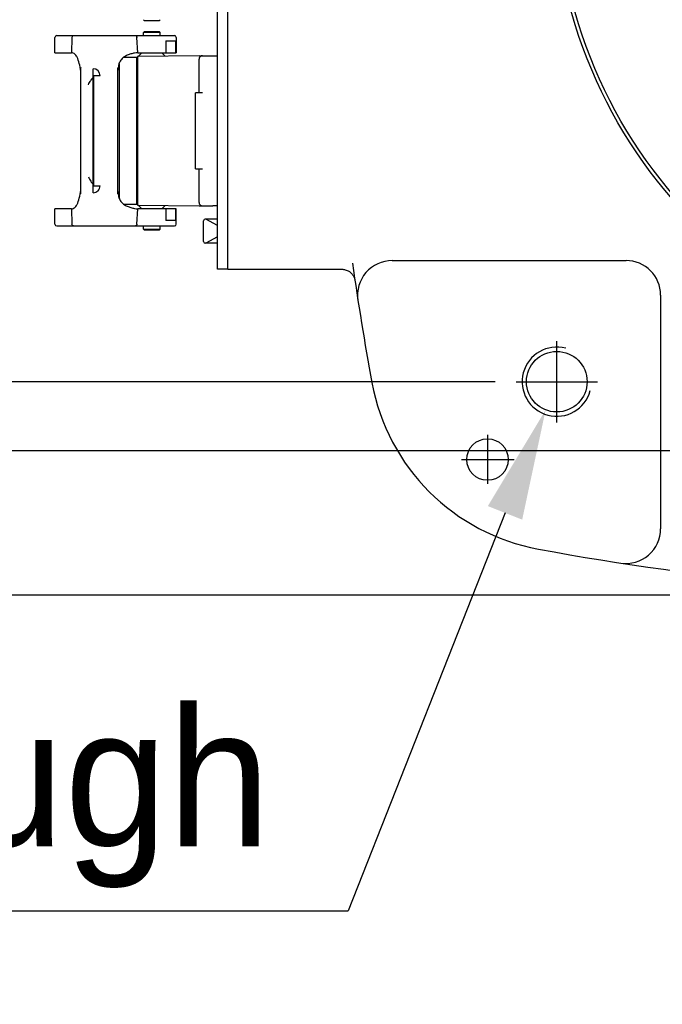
# Model space of a CAD drawing. Header units: millimetres. Extents: x 4086 to 10416, y 123 to 1549.
# Tile 132 of 256: x 6919 to 6966, y 1072 to 1143. Entities that reach past the tile are written whole.
import ezdxf

# ---------------------------------------------------------------- set-up
doc = ezdxf.new("R2010")
doc.units = ezdxf.units.MM
doc.linetypes.add('CENTER', pattern=[0.6, 0.375, -0.075, 0.075, -0.075])
for name, color, linetype in [('中心线', 7, 'Continuous'), ('外形图', 7, 'Continuous'), ('尺寸标注', 7, 'Continuous')]:
    doc.layers.add(name, color=color, linetype=linetype)
doc.styles.add('思源黑', font='SourceHanSansCN-Normal.ttf')
doc.dimstyles.new('尺寸标注_1_4比例中六', dxfattribs={"dimtxt": 10, "dimasz": 8, "dimexe": 2, "dimexo": 1.5, "dimgap": 1, "dimtad": 1, "dimdec": 1, "dimlfac": 4, "dimdsep": 46, "dimtxsty": '思源黑', "dimcen": 0.09, "dimadec": 0, "dimazin": 0, "dimtp": 0.01, "dimtm": 0.01, "dimtfac": 1, "dimtdec": 1, "dimtofl": 0, "dimtmove": 0, "dimatfit": 3, "dimfxl": 1, "dimtolj": 1, "dimarcsym": 0})
doc.dimstyles.new('尺寸标注_1_4比例中六弯折', dxfattribs={"dimtxt": 10, "dimasz": 8, "dimexe": 2, "dimexo": 1.5, "dimgap": 1, "dimtad": 1, "dimtih": 1, "dimtoh": 1, "dimdec": 1, "dimlfac": 4, "dimdsep": 46, "dimtxsty": '思源黑', "dimcen": 0.09, "dimadec": 0, "dimazin": 0, "dimtp": 0.01, "dimtm": 0.01, "dimtfac": 1, "dimtdec": 1, "dimtofl": 0, "dimtmove": 0, "dimatfit": 3, "dimfxl": 1, "dimtolj": 1, "dimarcsym": 0})

# ---------------------------------------------------------------- blocks, each defined once
blk = doc.blocks.new('*D624')
at = {"layer": 'Defpoints', "color": 0}
for p in [(6993.033, 1205.135), (6835.242, 1101.793), (6993.033, 1101.793)]:
    blk.add_point(p, dxfattribs=at)
at = {"layer": '尺寸标注', "color": 0, "lineweight": -2}
for p, q in [((6991.533, 1205.135), (6833.242, 1205.135)), ((6835.242, 1197.135), (6835.242, 1109.793)), ((6991.533, 1101.793), (6833.242, 1101.793))]:
    blk.add_line(p, q, dxfattribs=at)
at = {"layer": '尺寸标注', "color": 0}
for points in [[(6836.576, 1197.135), (6833.909, 1197.135), (6835.242, 1205.135)], [(6833.909, 1109.793), (6836.576, 1109.793), (6835.242, 1101.793)]]:
    blk.add_solid(points, dxfattribs=at)
at = {"layer": '尺寸标注', "color": 0, "insert": (6829.058, 1153.464), "char_height": 10, "attachment_point": 5, "rotation": 90, "style": '思源黑'}
blk.add_mtext('\\A1;413.4', dxfattribs=at)
blk = doc.blocks.new('*D625')
at = {"layer": 'Defpoints', "color": 0}
for p in [(7030.611, 1194.714), (6864.383, 1112.214), (7030.611, 1112.214)]:
    blk.add_point(p, dxfattribs=at)
at = {"layer": '尺寸标注', "color": 0, "lineweight": -2}
for p, q in [((7029.111, 1194.714), (6862.383, 1194.714)), ((6864.383, 1186.714), (6864.383, 1120.214)), ((7029.111, 1112.214), (6862.383, 1112.214))]:
    blk.add_line(p, q, dxfattribs=at)
at = {"layer": '尺寸标注', "color": 0}
for points in [[(6865.717, 1186.714), (6863.05, 1186.714), (6864.383, 1194.714)], [(6863.05, 1120.214), (6865.717, 1120.214), (6864.383, 1112.214)]]:
    blk.add_solid(points, dxfattribs=at)
at = {"layer": '尺寸标注', "color": 0, "insert": (6858.199, 1153.464), "char_height": 10, "attachment_point": 5, "rotation": 90, "style": '思源黑'}
blk.add_mtext('\\A1;\\A1;335', dxfattribs=at)
blk = doc.blocks.new('*D626')
at = {"layer": 'Defpoints', "color": 0}
for p in [(6955.533, 1189.714), (6888.39, 1117.214), (6955.096, 1117.214)]:
    blk.add_point(p, dxfattribs=at)
at = {"layer": '尺寸标注', "color": 0, "lineweight": -2}
for p, q in [((6954.033, 1189.714), (6886.39, 1189.714)), ((6888.39, 1181.714), (6888.39, 1125.214)), ((6953.596, 1117.214), (6886.39, 1117.214))]:
    blk.add_line(p, q, dxfattribs=at)
at = {"layer": '尺寸标注', "color": 0}
for points in [[(6889.723, 1181.714), (6887.057, 1181.714), (6888.39, 1189.714)], [(6887.057, 1125.214), (6889.723, 1125.214), (6888.39, 1117.214)]]:
    blk.add_solid(points, dxfattribs=at)
at = {"layer": '尺寸标注', "color": 0, "insert": (6882.213, 1153.464), "char_height": 10, "attachment_point": 5, "rotation": 90, "style": '思源黑'}
blk.add_mtext('\\A1;290', dxfattribs=at)
blk = doc.blocks.new('*D630')
at = {"layer": 'Defpoints', "color": 0}
for p in [(6958.835, 1119.249), (6957.231, 1115.179)]:
    blk.add_point(p, dxfattribs=at)
at = {"layer": '尺寸标注', "color": 0, "linetype": 'Continuous', "ltscale": 20}
for p, q in [((6957.943, 1117.214), (6958.123, 1117.214)), ((6958.033, 1117.124), (6958.033, 1117.304))]:
    blk.add_line(p, q, dxfattribs=at)
at = {"layer": '尺寸标注', "color": 0, "linetype": 'Continuous', "lineweight": -2, "ltscale": 20}
for p in [(6954.298, 1107.736), (6842.448, 1078.995)]:
    blk.add_line(p, (6942.97, 1078.995), dxfattribs=at)
at = {"layer": '尺寸标注', "color": 0}
blk.add_solid([(6955.538, 1107.247), (6953.057, 1108.225), (6957.231, 1115.179)], dxfattribs=at)
at = {"layer": '尺寸标注', "color": 0, "insert": (6892.209, 1087.147), "char_height": 10, "attachment_point": 5, "style": '思源黑'}
blk.add_mtext('\\A1;4×M20 {\\A1;\\fSource Han Sans CN Normal|b0|i0|c0|p34;\\C7;through}', dxfattribs=at)

msp = doc.modelspace()

# ---------------------------------------------------------------- linework, layer by layer
msp.add_circle((6953.033, 1111.589), 1.5)
at = {"layer": '中心线', "linetype": 'CENTER', "ltscale": 20}
for p, q in [((6958.033, 1114.276), (6958.033, 1120.151)), ((6955.096, 1117.214), (6960.971, 1117.214)), ((6953.033, 1113.373), (6953.033, 1109.826)), ((6951.162, 1111.589), (6954.954, 1111.589))]:
    msp.add_line(p, q, dxfattribs=at)
at = {"layer": '外形图', "color": 7, "linetype": 'Continuous'}
for p, q in [((6933.533, 1125.339), (6933.533, 1181.589)), ((6934.283, 1125.339), (6934.283, 1181.589)), ((6928.258, 1143.314), (6928.208, 1143.364)), ((6928.258, 1143.314), (6929.358, 1143.314)), ((6929.358, 1143.314), (6929.408, 1143.364)), ((6928.258, 1142.489), (6928.208, 1142.439)), ((6928.208, 1142.214), (6928.208, 1142.439)), ((6929.408, 1142.439), (6928.208, 1142.439)), ((6929.358, 1142.489), (6928.258, 1142.489)), ((6929.358, 1142.489), (6929.408, 1142.439)), ((6929.408, 1142.214), (6929.408, 1142.439)), ((6921.808, 1140.978), (6921.808, 1142.089)), ((6921.933, 1142.214), (6930.433, 1142.214)), ((6923.036, 1142.089), (6923.004, 1140.978)), ((6927.794, 1140.978), (6927.724, 1142.089)), ((6929.822, 1141.828), (6929.822, 1140.978)), ((6929.822, 1141.828), (6930.528, 1141.828)), ((6930.528, 1140.978), (6930.528, 1141.828)), ((6930.558, 1142.089), (6930.558, 1140.978)), ((6921.808, 1140.978), (6923.004, 1140.978)), ((6927.794, 1140.978), (6930.558, 1140.978)), ((6928.086, 1140.978), (6927.822, 1140.714)), ((6929.531, 1140.978), (6929.772, 1140.736)), ((6926.782, 1140.657), (6927.708, 1140.657)), ((6927.708, 1130.02), (6927.708, 1140.657)), ((6927.708, 1140.395), (6927.771, 1140.395)), ((6932.208, 1140.764), (6927.771, 1140.714)), ((6927.771, 1140.714), (6927.771, 1129.964)), ((6932.208, 1140.764), (6933.208, 1140.764)), ((6932.208, 1138.089), (6932.208, 1140.514)), ((6933.208, 1140.761), (6933.533, 1140.761)), ((6923.685, 1139.915), (6923.685, 1139.894)), ((6923.685, 1130.783), (6923.685, 1139.894)), ((6924.56, 1139.32), (6924.56, 1139.819)), ((6926.31, 1139.895), (6926.31, 1130.783)), ((6926.435, 1140.183), (6926.435, 1130.494)), ((6924.56, 1139.31), (6924.51, 1139.306)), ((6924.606, 1139.3), (6924.51, 1139.306)), ((6924.51, 1139.292), (6924.606, 1139.3)), ((6924.606, 1139.286), (6924.51, 1139.292)), ((6924.51, 1139.279), (6924.606, 1139.286)), ((6924.606, 1139.273), (6924.51, 1139.279)), ((6924.51, 1139.265), (6924.606, 1139.273)), ((6924.606, 1139.259), (6924.51, 1139.265)), ((6924.51, 1139.252), (6924.606, 1139.259)), ((6924.606, 1139.246), (6924.51, 1139.252)), ((6924.51, 1139.238), (6924.606, 1139.246)), ((6924.606, 1139.232), (6924.51, 1139.238)), ((6924.51, 1139.225), (6924.606, 1139.232)), ((6924.606, 1139.219), (6924.51, 1139.225)), ((6924.51, 1139.212), (6924.606, 1139.219)), ((6924.606, 1139.205), (6924.51, 1139.212)), ((6924.51, 1139.198), (6924.606, 1139.205)), ((6924.606, 1139.192), (6924.51, 1139.198)), ((6924.51, 1139.185), (6924.606, 1139.192)), ((6924.606, 1139.178), (6924.51, 1139.185)), ((6924.51, 1139.171), (6924.606, 1139.178)), ((6924.51, 1139.171), (6924.56, 1139.168)), ((6924.56, 1139.303), (6924.56, 1139.317)), ((6925.06, 1139.317), (6924.56, 1139.317)), ((6924.56, 1139.159), (6924.56, 1139.168)), ((6924.56, 1131.509), (6924.56, 1139.155)), ((6924.606, 1131.378), (6924.606, 1139.3)), ((6931.958, 1132.589), (6931.958, 1138.089)), ((6932.458, 1138.089), (6931.958, 1138.089)), ((6931.958, 1132.589), (6932.458, 1132.589)), ((6932.208, 1130.164), (6932.208, 1132.589)), ((6924.56, 1131.509), (6924.51, 1131.506)), ((6924.606, 1131.499), (6924.51, 1131.506)), ((6924.51, 1131.493), (6924.606, 1131.499)), ((6924.606, 1131.485), (6924.51, 1131.493)), ((6924.51, 1131.479), (6924.606, 1131.485)), ((6924.606, 1131.472), (6924.51, 1131.479)), ((6924.51, 1131.466), (6924.606, 1131.472)), ((6924.606, 1131.459), (6924.51, 1131.466)), ((6924.51, 1131.452), (6924.606, 1131.459)), ((6924.606, 1131.445), (6924.51, 1131.452)), ((6924.51, 1131.439), (6924.606, 1131.445)), ((6924.606, 1131.432), (6924.51, 1131.439)), ((6924.51, 1131.425), (6924.606, 1131.432)), ((6924.606, 1131.418), (6924.51, 1131.425)), ((6924.51, 1131.412), (6924.606, 1131.418)), ((6924.606, 1131.405), (6924.51, 1131.412)), ((6924.51, 1131.399), (6924.606, 1131.405)), ((6924.606, 1131.391), (6924.51, 1131.399)), ((6924.51, 1131.385), (6924.606, 1131.391)), ((6924.606, 1131.378), (6924.51, 1131.385)), ((6924.51, 1131.372), (6924.606, 1131.378)), ((6924.51, 1131.372), (6924.56, 1131.368)), ((6924.56, 1131.36), (6924.56, 1131.375)), ((6924.56, 1131.36), (6925.06, 1131.36)), ((6924.56, 1131.357), (6924.56, 1131.358)), ((6927.771, 1130.282), (6927.708, 1130.282)), ((6921.808, 1128.589), (6921.808, 1129.699)), ((6923.004, 1129.699), (6921.808, 1129.699)), ((6923.004, 1129.699), (6923.036, 1128.589)), ((6927.708, 1130.02), (6926.782, 1130.02)), ((6927.724, 1128.589), (6927.794, 1129.699)), ((6927.771, 1129.964), (6932.208, 1129.914)), ((6930.558, 1129.699), (6927.794, 1129.699)), ((6928.086, 1129.699), (6927.822, 1129.963)), ((6929.531, 1129.699), (6929.772, 1129.941)), ((6929.822, 1129.699), (6929.822, 1128.849)), ((6930.528, 1128.849), (6930.528, 1129.699)), ((6930.558, 1128.589), (6930.558, 1129.699)), ((6932.208, 1129.914), (6933.208, 1129.914)), ((6933.533, 1129.916), (6933.208, 1129.916)), ((6930.528, 1128.849), (6929.822, 1128.849)), ((6932.533, 1127.339), (6932.533, 1128.839)), ((6933.533, 1128.964), (6932.658, 1128.964)), ((6933.533, 1128.489), (6932.71, 1128.964)), ((6921.933, 1128.464), (6930.433, 1128.464)), ((6923.051, 1128.589), (6923.036, 1128.589)), ((6928.208, 1128.239), (6928.208, 1128.464)), ((6928.258, 1128.189), (6928.208, 1128.239)), ((6928.208, 1128.239), (6929.408, 1128.239)), ((6928.258, 1128.189), (6929.358, 1128.189)), ((6929.358, 1128.189), (6929.408, 1128.239)), ((6929.408, 1128.239), (6929.408, 1128.464)), ((6933.533, 1127.689), (6932.71, 1127.214)), ((6933.533, 1127.214), (6932.658, 1127.214)), ((6934.283, 1125.339), (6933.533, 1125.339)), ((6934.283, 1125.339), (6942.512, 1125.339)), ((6946.154, 1125.964), (6963.033, 1125.964)), ((6965.533, 1123.464), (6965.533, 1106.584))]:
    msp.add_line(p, q, dxfattribs=at)
for points in [[(6942.512, 1125.339), (6942.519, 1125.339), (6942.552, 1125.337)], [(6942.552, 1125.337), (6942.595, 1125.334), (6942.645, 1125.327), (6942.701, 1125.317), (6942.762, 1125.302)], [(6942.762, 1125.302), (6942.828, 1125.281), (6942.9, 1125.253), (6942.976, 1125.216), (6943.06, 1125.165), (6943.14, 1125.104), (6943.202, 1125.046), (6943.253, 1124.99), (6943.295, 1124.934), (6943.331, 1124.881), (6943.361, 1124.829), (6943.386, 1124.778), (6943.407, 1124.729), (6943.424, 1124.681), (6943.439, 1124.636), (6943.45, 1124.595), (6943.459, 1124.556), (6943.467, 1124.52), (6943.472, 1124.486), (6943.474, 1124.475)]]:
    msp.add_lwpolyline(points, dxfattribs=at)
for centre, radius in [((6993.033, 1153.464), 35.25), ((6993.033, 1153.464), 35), ((6958.033, 1117.214), 2.188)]:
    msp.add_circle(centre, radius, dxfattribs=at)
for centre, radius, start, end in [((6921.933, 1142.089), 0.125, 89.99969, 180), ((6927.732, 1140.201), 1.887, 90.2518, 91.83601), ((6930.433, 1142.089), 0.125, 0, 90), ((6932.458, 1140.514), 0.25, 90, 180), ((6924.56, 1139.318), 0.501, 359.9316, 89.92844), ((6932.458, 1130.164), 0.25, 179.99874, 270), ((6932.658, 1128.839), 0.125, 90, 180), ((6921.933, 1128.589), 0.125, 180, 270), ((6927.389, 1111.716), 16.876, 88.86205, 89.03922), ((6930.433, 1128.589), 0.125, 270, 0), ((6932.658, 1127.339), 0.125, 180, 270), ((7141.362, 1153.464), 200, 187.95452, 190.46271), ((6946.154, 1123.464), 2.5, 90, 188.73701), ((6963.033, 1123.464), 2.5, 0, 90), ((6958.033, 1117.214), 2.5, 75, 345), ((6959.438, 1119.869), 15, 190.46271, 259.53729), ((6963.033, 1106.584), 2.5, 261.26302, 0), ((6993.033, 1301.793), 200, 259.53729, 280.46271)]:
    msp.add_arc(centre, radius, start, end, dxfattribs=at)
for points, knots in [([(6923.156, 1142.214), (6923.125, 1142.214), (6923.061, 1142.186), (6923.036, 1142.12), (6923.036, 1142.089)], [0, 0, 0, 0, 4887.187903, 9925.544789, 9925.544789, 9925.544789, 9925.544789]), ([(6927.618, 1142.214), (6927.646, 1142.214), (6927.706, 1142.182), (6927.724, 1142.12), (6927.724, 1142.089)], [0, 0, 0, 0, 4639.789074, 9850.382986, 9850.382986, 9850.382986, 9850.382986]), ([(6923.685, 1139.478), (6923.66, 1139.676), (6923.609, 1140.043), (6923.496, 1140.469), (6923.363, 1140.734), (6923.233, 1140.901), (6923.091, 1140.978), (6923.004, 1140.978)], [0, 0, 0, 0, 7109.130235, 13155.752983, 15580.189414, 17603.816518, 20707.038247, 20707.038247, 20707.038247, 20707.038247]), ([(6927.794, 1140.978), (6927.713, 1140.978), (6927.543, 1140.958), (6927.284, 1140.893), (6927.018, 1140.796), (6926.758, 1140.662), (6926.544, 1140.446), (6926.412, 1140.157), (6926.349, 1139.827), (6926.324, 1139.596), (6926.31, 1139.478)], [0, 0, 0, 0, 3319.383215, 7006.398459, 10927.330143, 14915.520071, 18890.727336, 23113.188765, 27737.626442, 32627.41975, 32627.41975, 32627.41975, 32627.41975]), ([(6924.222, 1138.664), (6924.247, 1138.721), (6924.304, 1138.831), (6924.369, 1138.935), (6924.394, 1138.99)], [0, 0, 0, 0, 5035.86231, 9823.347595, 9823.347595, 9823.347595, 9823.347595]), ([(6924.56, 1139.155), (6924.544, 1139.152), (6924.469, 1139.119), (6924.421, 1139.047), (6924.394, 1138.99)], [0, 0, 0, 0, 2078.426129, 9827.521048, 9827.521048, 9827.521048, 9827.521048]), ([(6924.222, 1132.014), (6924.247, 1131.956), (6924.304, 1131.847), (6924.369, 1131.742), (6924.394, 1131.688)], [0, 0, 0, 0, 4946.259169, 9652.654056, 9652.654056, 9652.654056, 9652.654056]), ([(6924.394, 1131.688), (6924.404, 1131.666), (6924.442, 1131.597), (6924.506, 1131.535), (6924.56, 1131.522)], [0, 0, 0, 0, 2882.138543, 9644.253129, 9644.253129, 9644.253129, 9644.253129]), ([(6923.004, 1129.699), (6923.091, 1129.699), (6923.233, 1129.776), (6923.363, 1129.943), (6923.496, 1130.209), (6923.609, 1130.635), (6923.66, 1131.001), (6923.685, 1131.199)], [0, 0, 0, 0, 3023.428216, 4995.027926, 7357.109251, 13248.215147, 20174.504644, 20174.504644, 20174.504644, 20174.504644]), ([(6924.561, 1130.859), (6924.561, 1130.919), (6924.56, 1131.085), (6924.56, 1131.251), (6924.56, 1131.357)], [0, 0, 0, 0, 3500.980617, 9629.312359, 9629.312359, 9629.312359, 9629.312359]), ([(6924.561, 1130.859), (6924.688, 1130.858), (6924.954, 1130.967), (6925.06, 1131.232), (6925.06, 1131.36)], [0, 0, 0, 0, 4807.590128, 9623.264457, 9623.264457, 9623.264457, 9623.264457]), ([(6926.31, 1131.199), (6926.324, 1131.081), (6926.349, 1130.851), (6926.412, 1130.52), (6926.544, 1130.231), (6926.758, 1130.016), (6927.018, 1129.881), (6927.284, 1129.785), (6927.543, 1129.72), (6927.713, 1129.699), (6927.794, 1129.699)], [0, 0, 0, 0, 4765.345528, 9272.042153, 13386.968216, 17261.024996, 21147.695474, 24968.781842, 28561.935699, 31796.81663, 31796.81663, 31796.81663, 31796.81663]), ([(6923.156, 1128.464), (6923.125, 1128.464), (6923.061, 1128.492), (6923.036, 1128.557), (6923.036, 1128.589)], [0, 0, 0, 0, 4722.414057, 9590.991375, 9590.991375, 9590.991375, 9590.991375]), ([(6927.724, 1128.589), (6927.724, 1128.558), (6927.706, 1128.495), (6927.646, 1128.464), (6927.618, 1128.464)], [0, 0, 0, 0, 5033.573937, 9515.668637, 9515.668637, 9515.668637, 9515.668637])]:
    msp.add_open_spline(points, degree=3, knots=knots, dxfattribs=at)
msp.add_open_spline([(6923.036, 1142.089), (6923.041, 1142.089), (6923.046, 1142.089), (6923.051, 1142.088)], degree=3, dxfattribs=at)

# ---------------------------------------------------------------- dimensions: what is measured, and where the dimension line sits
at = {"layer": '尺寸标注', "color": 7}
dim = msp.add_linear_dim(base=(6835.242, 1101.793), p1=(6993.033, 1205.135), p2=(6993.033, 1101.793), angle=90, text='413.4', dimstyle='尺寸标注_1_4比例中六', dxfattribs=at)
dim.commit()
dim.dimension.update_dxf_attribs({"geometry": '*D624', "text_midpoint": (6829.058, 1153.464)})
dim = msp.add_linear_dim(base=(6864.383, 1112.214), p1=(7030.611, 1194.714), p2=(7030.611, 1112.214), angle=90, text='\\A1;335', dimstyle='尺寸标注_1_4比例中六', override={"dimtxsty": '思源黑'}, dxfattribs=at)
dim.commit()
dim.dimension.update_dxf_attribs({"geometry": '*D625', "text_midpoint": (6858.199, 1153.464)})
dim = msp.add_linear_dim(base=(6888.39, 1117.214), p1=(6955.533, 1189.714), p2=(6955.096, 1117.214), angle=90, dimstyle='尺寸标注_1_4比例中六', dxfattribs=at)
dim.commit()
dim.dimension.update_dxf_attribs({"geometry": '*D626', "text_midpoint": (6882.213, 1153.464)})
at = {"layer": '尺寸标注', "linetype": 'Continuous', "ltscale": 20}
dim = msp.add_diameter_dim_2p(p1=(6958.835, 1119.249), p2=(6957.231, 1115.179), text='4×M20 {\\A1;\\fSource Han Sans CN Normal|b0|i0|c0|p34;\\C7;through}', dimstyle='尺寸标注_1_4比例中六弯折', override={"dimtxsty": '思源黑'}, dxfattribs=at)
dim.commit()
dim.dimension.update_dxf_attribs({"geometry": '*D630', "text_midpoint": (6892.209, 1078.995), "dimtype": 163})

doc.saveas('drawing.dxf')
